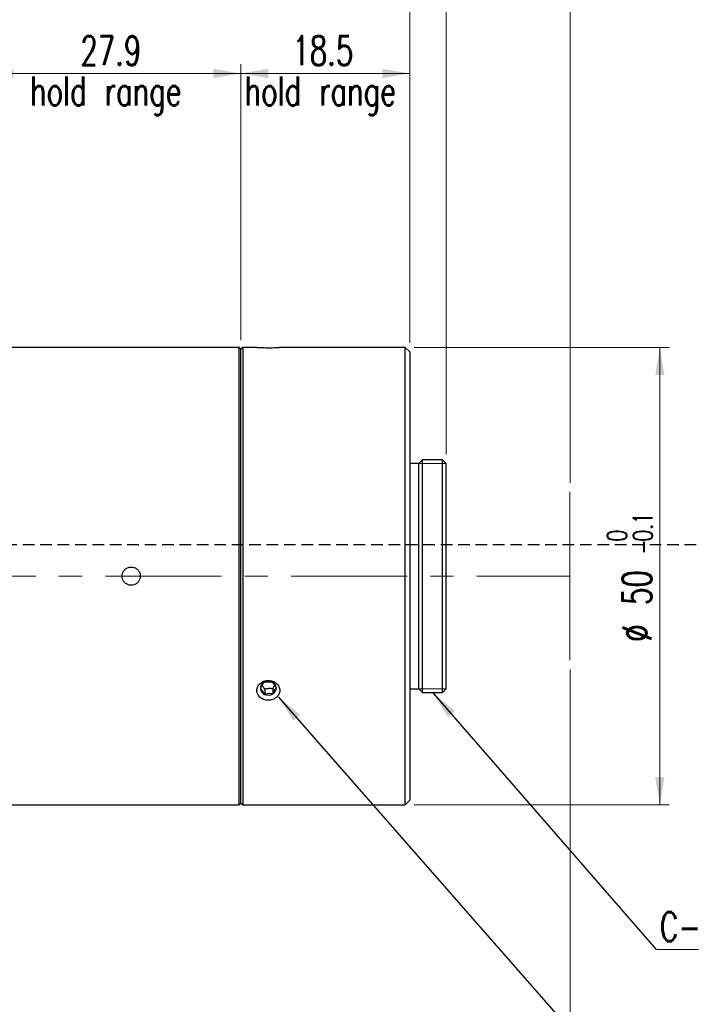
# Model space of a CAD drawing. Header units: millimetres. Extents: x 9 to 409, y 11 to 290.
# Tile 4 of 6: x 239 to 312, y 113 to 221. Entities that reach past the tile are written whole.
import ezdxf

# ---------------------------------------------------------------- set-up
doc = ezdxf.new("R2010")
doc.units = ezdxf.units.MM
doc.header["$PDSIZE"] = -1
doc.linetypes.add('CENTERX2', pattern=[20.32, 12.7, -2.54, 2.54, -2.54])
doc.linetypes.add('HIDDEN', pattern=[1.905, 1.27, -0.635])
doc.layers.add('補助線', color=252, linetype='Continuous', plot=False)
doc.styles.add('SLDTEXTSTYLE2', font='TXT', dxfattribs={"width": 0.7, "bigfont": 'bigfont'})
doc.styles.get("Standard").update_dxf_attribs({"font": 'txt', "bigfont": 'bigfont'})
doc.dimstyles.new('SLDDIMSTYLE0', dxfattribs={"dimtxt": 3.638021, "dimasz": 3, "dimexe": 0, "dimexo": 0.0625, "dimgap": 0.909505, "dimtad": 3, "dimrnd": 1e-09, "dimzin": 12, "dimdsep": 46, "dimtxsty": 'SLDTEXTSTYLE2', "dimsah": 1, "dimcen": 0.09, "dimadec": 0, "dimazin": 3, "dimtfac": 1, "dimtdec": 3, "dimtofl": 0, "dimtmove": 0, "dimatfit": 3, "dimfxl": 1, "dimfrac": 2, "dimtolj": 1, "dimtzin": 12, "dimarcsym": 0})
doc.dimstyles.new('SLDDIMSTYLE2', dxfattribs={"dimtxt": 3.638021, "dimasz": 3, "dimexe": 0, "dimexo": 0.0625, "dimgap": 0.909505, "dimtad": 3, "dimdec": 3, "dimrnd": 1e-09, "dimzin": 12, "dimdsep": 46, "dimtxsty": 'SLDTEXTSTYLE2', "dimsah": 1, "dimcen": 0.09, "dimadec": 0, "dimazin": 3, "dimtfac": 1, "dimtdec": 3, "dimtofl": 0, "dimtmove": 0, "dimatfit": 3, "dimfxl": 1, "dimfrac": 2, "dimtolj": 1, "dimtzin": 12, "dimarcsym": 0})
doc.dimstyles.new('SLDDIMSTYLE4', dxfattribs={"dimtxt": 3.638021, "dimasz": 3, "dimexe": 0, "dimexo": 0.0625, "dimgap": 0.909505, "dimtad": 3, "dimrnd": 1e-09, "dimzin": 12, "dimdsep": 46, "dimtxsty": 'SLDTEXTSTYLE2', "dimblk2": 'NONE', "dimsah": 1, "dimcen": 0.09, "dimse1": 1, "dimadec": 0, "dimazin": 3, "dimtfac": 1, "dimtdec": 3, "dimtofl": 0, "dimtmove": 0, "dimatfit": 3, "dimfxl": 1, "dimfrac": 2, "dimtolj": 1, "dimtzin": 12, "dimarcsym": 0})
doc.dimstyles.new('SLDDIMSTYLE5', dxfattribs={"dimtxt": 3.638021, "dimasz": 3, "dimexe": 0, "dimexo": 0.0625, "dimgap": 0.909505, "dimtad": 3, "dimrnd": 1e-09, "dimzin": 12, "dimdsep": 46, "dimtxsty": 'SLDTEXTSTYLE2', "dimsah": 1, "dimcen": 0.09, "dimadec": 0, "dimazin": 3, "dimtfac": 1, "dimtdec": 3, "dimtmove": 0, "dimatfit": 0, "dimfxl": 1, "dimfrac": 2, "dimtolj": 1, "dimtzin": 12, "dimarcsym": 0})
doc.dimstyles.new('SLDDIMSTYLE6', dxfattribs={"dimtxt": 3.638021, "dimasz": 3, "dimexe": 0, "dimexo": 0.0625, "dimgap": 0.909505, "dimtad": 3, "dimdec": 1, "dimrnd": 1e-09, "dimzin": 12, "dimdsep": 46, "dimtxsty": 'SLDTEXTSTYLE2', "dimsah": 1, "dimcen": 0.09, "dimadec": 0, "dimazin": 3, "dimtfac": 1, "dimtdec": 3, "dimtofl": 0, "dimtmove": 0, "dimatfit": 3, "dimfxl": 1, "dimfrac": 2, "dimtolj": 1, "dimtzin": 12, "dimarcsym": 0})
doc.dimstyles.new('SLDDIMSTYLE7', dxfattribs={"dimtxt": 3.638021, "dimasz": 3, "dimexe": 0, "dimexo": 0.0625, "dimgap": 0.909505, "dimtad": 3, "dimrnd": 1e-09, "dimzin": 12, "dimdsep": 46, "dimtxsty": 'SLDTEXTSTYLE2', "dimsah": 1, "dimcen": 0.09, "dimadec": 0, "dimazin": 3, "dimtol": 1, "dimtm": 0.1, "dimtfac": 1, "dimtdec": 1, "dimtofl": 0, "dimtmove": 0, "dimatfit": 3, "dimfxl": 1, "dimfrac": 2, "dimtolj": 1, "dimarcsym": 0})
doc.dimstyles.new('SLDDIMSTYLE8', dxfattribs={"dimtxt": 0.18, "dimasz": 3, "dimexe": 0, "dimexo": 0.0625, "dimgap": 0, "dimtad": 0, "dimtih": 1, "dimtoh": 1, "dimdec": 0, "dimrnd": 1e-09, "dimzin": 0, "dimdsep": 46, "dimtxsty": 'Standard', "dimsah": 1, "dimcen": 0.09, "dimadec": 0, "dimazin": 0, "dimtfac": 3, "dimtdec": 0, "dimtofl": 0, "dimtmove": 0, "dimatfit": 3, "dimfxl": 1, "dimfrac": 2, "dimtolj": 1, "dimtzin": 0, "dimarcsym": 0})

# ---------------------------------------------------------------- blocks, each defined once
blk = doc.blocks.new('Drawing View2')
at = {"color": 7, "linetype": 'Continuous', "lineweight": 25}
for p, q in [((75.77, 45), (48.27, 45)), ((75.97, 44.8), (75.77, 45)), ((75.77, -5), (75.77, 45)), ((76.17, 45), (75.97, 44.8)), ((75.97, -4.8), (75.97, 44.8)), ((75.97, -4.8), (75.97, 44.8)), ((77.72, 45), (76.17, 45)), ((76.17, 45), (76.17, -5)), ((93.94, 45), (80.2, 45)), ((94.44, 44.5), (93.94, 45)), ((93.94, 20), (93.94, 45)), ((94.44, 44.5), (94.44, 20)), ((95.44, 32.3), (94.44, 32.3)), ((95.84, 32.7), (95.44, 32.3)), ((95.44, 20), (95.44, 32.3)), ((98.04, 32.7), (95.84, 32.7)), ((95.84, 20), (95.84, 32.7)), ((98.44, 32.3), (98.04, 32.7)), ((98.04, 20), (98.04, 32.7)), ((98.44, 20), (98.44, 32.3)), ((93.94, -5), (93.94, 20)), ((94.44, 20), (94.44, -4.5)), ((95.44, 7.7), (95.44, 20)), ((95.84, 7.3), (95.84, 20)), ((98.04, 7.3), (98.04, 20)), ((98.44, 7.7), (98.44, 20)), ((78.58, 7.65), (78.58, 7.08)), ((79.45, 7.69), (79.45, 7.12)), ((94.44, 7.7), (95.44, 7.7)), ((95.44, 7.7), (95.84, 7.3)), ((98.04, 7.3), (98.44, 7.7)), ((95.84, 7.3), (98.04, 7.3)), ((48.27, -5), (75.77, -5)), ((75.77, -5), (75.97, -4.8)), ((75.97, -4.8), (76.17, -5)), ((76.17, -5), (93.94, -5)), ((93.94, -5), (94.44, -4.5))]:
    blk.add_line(p, q, dxfattribs=at)
for centre, radius, start, end in [((78.83, 7.73), 0.724, 117.6743, 182.3088), ((78.86, 7.78), 0.756, 185.9267, 248.7004), ((78.97, 7.52), 0.979, 66.7447, 119.1931), ((79.08, 7.72), 0.756, 5.9267, 68.7004), ((79.11, 7.77), 0.724, 297.6743, 2.3088), ((78.97, 7.98), 0.979, 246.7447, 299.1931)]:
    blk.add_arc(centre, radius, start, end, dxfattribs=at)
for points, knots in [([(77.72, 45), (77.72, 45), (77.7, 45), (77.78, 45), (77.98, 44.99), (78.3, 44.98), (78.65, 44.97), (78.88, 44.97), (78.97, 44.97)], [0, 0, 0, 0, 0.0057, 0.220123, 0.434546, 0.649202, 0.863961, 1, 1, 1, 1]), ([(78.97, 44.97), (79.11, 44.97), (79.39, 44.97), (79.77, 44.98), (80.05, 44.99), (80.21, 45), (80.2, 45), (80.2, 45)], [0, 0, 0, 0, 0.214655, 0.429304, 0.644121, 0.859048, 1, 1, 1, 1]), ([(63.97, 19), (64.08, 19.01), (64.31, 19.03), (64.61, 19.21), (64.83, 19.46), (64.96, 19.78), (64.98, 20.12), (64.89, 20.45), (64.69, 20.72), (64.41, 20.92), (64.08, 21.01), (63.74, 20.99), (63.42, 20.86), (63.17, 20.63), (63.01, 20.33), (62.95, 19.99), (63.01, 19.65), (63.18, 19.36), (63.44, 19.13), (63.72, 19.02), (63.9, 19), (63.97, 19)], [0, 0, 0, 0, 0.053659, 0.107318, 0.161003, 0.214706, 0.26838, 0.322023, 0.375682, 0.429379, 0.483076, 0.536736, 0.590379, 0.644052, 0.697755, 0.751441, 0.80509, 0.858739, 0.912425, 0.966128, 1, 1, 1, 1]), ([(78.97, 6.43), (79.14, 6.43), (79.3, 6.46), (79.6, 6.57), (79.74, 6.64), (79.97, 6.84), (80.06, 6.96), (80.19, 7.22), (80.22, 7.36), (80.22, 7.64), (80.19, 7.78), (80.06, 8.05), (79.97, 8.17), (79.74, 8.38), (79.6, 8.46), (79.37, 8.54), (79.3, 8.56), (79.13, 8.59), (79.05, 8.6), (78.81, 8.6), (78.64, 8.57), (78.34, 8.46), (78.2, 8.38), (77.97, 8.17), (77.88, 8.05), (77.75, 7.79), (77.72, 7.64), (77.72, 7.36), (77.75, 7.22), (77.85, 7.02), (77.88, 6.96), (77.98, 6.85), (78.03, 6.79), (78.2, 6.64), (78.34, 6.57), (78.64, 6.46), (78.8, 6.43), (78.97, 6.43)], [0, 0, 0, 0, 0.0625, 0.0625, 0.125, 0.125, 0.1875, 0.1875, 0.25, 0.25, 0.3125, 0.3125, 0.375, 0.375, 0.4375, 0.4375, 0.46875, 0.46875, 0.5, 0.5, 0.5625, 0.5625, 0.625, 0.625, 0.6875, 0.6875, 0.75, 0.75, 0.8125, 0.8125, 0.84375, 0.84375, 0.875, 0.875, 0.9375, 0.9375, 1, 1, 1, 1]), ([(78.11, 7.71), (78.16, 7.83), (78.26, 8.04), (78.39, 8.25), (78.46, 8.34), (78.49, 8.38)], [0, 0, 0, 0, 0.439094, 0.751349, 1, 1, 1, 1]), ([(78.58, 7.08), (78.51, 7.19), (78.4, 7.39), (78.23, 7.6), (78.14, 7.67), (78.11, 7.71)], [0, 0, 0, 0, 0.439094, 0.751349, 1, 1, 1, 1]), ([(78.58, 7.65), (78.5, 7.78), (78.4, 7.94), (78.3, 8.05), (78.28, 8.07)], [0, 0, 0, 0, 0.849023, 1, 1, 1, 1]), ([(78.49, 8.38), (78.54, 8.39), (78.68, 8.43), (78.94, 8.47), (79.18, 8.45), (79.32, 8.43), (79.36, 8.42)], [0, 0, 0, 0, 0.181558, 0.508046, 0.847346, 1, 1, 1, 1]), ([(79.45, 7.69), (79.42, 7.69), (79.25, 7.71), (78.95, 7.71), (78.7, 7.67), (78.58, 7.65)], [0, 0, 0, 0, 0.091739, 0.604539, 1, 1, 1, 1]), ([(79.36, 8.42), (79.43, 8.36), (79.54, 8.25), (79.71, 8.01), (79.8, 7.86), (79.83, 7.79)], [0, 0, 0, 0, 0.439094, 0.751349, 1, 1, 1, 1]), ([(79.65, 8.08), (79.65, 8.06), (79.58, 7.96), (79.51, 7.81), (79.45, 7.69)], [0, 0, 0, 0, 0.132456, 1, 1, 1, 1]), ([(79.83, 7.79), (79.78, 7.72), (79.68, 7.6), (79.55, 7.35), (79.48, 7.19), (79.45, 7.12)], [0, 0, 0, 0, 0.439094, 0.751349, 1, 1, 1, 1]), ([(79.45, 7.12), (79.41, 7.13), (79.27, 7.16), (79.03, 7.17), (78.77, 7.13), (78.63, 7.09), (78.58, 7.08)], [0, 0, 0, 0, 0.152654, 0.491954, 0.818442, 1, 1, 1, 1])]:
    blk.add_open_spline(points, degree=3, knots=knots, dxfattribs=at)
blk = doc.blocks.new('_D_4')
at = {"color": 7, "linetype": 'Continuous', "lineweight": 0, "transparency": 16777216}
for p, q in [((281.19, 185.25), (281.19, 235.69)), ((281.19, 234.69), (298.72, 234.69)), ((298.72, 169.95), (298.72, 235.69))]:
    blk.add_line(p, q, dxfattribs=at)
at = {"color": 7, "linetype": 'Continuous', "lineweight": 18, "transparency": 16777216}
for points in [[(281.19, 234.69), (284.19, 234.19), (284.19, 235.19)], [(298.72, 234.69), (295.72, 235.19), (295.72, 234.19)]]:
    blk.add_solid(points, dxfattribs=at)
at = {"color": 7, "linetype": 'Continuous', "lineweight": 18, "transparency": 16777216, "insert": (284.23, 238.78), "char_height": 3.175, "attachment_point": 1, "style": 'SLDTEXTSTYLE2'}
blk.add_mtext('17.526', dxfattribs=at)
blk = doc.blocks.new('_D_6')
at = {"color": 7, "linetype": 'Continuous', "lineweight": 0, "transparency": 16777216}
for p, q in [((298.72, 149.55), (298.72, 84.83)), ((298.72, 85.83), (38.37, 85.83))]:
    blk.add_line(p, q, dxfattribs=at)
at = {"color": 7, "linetype": 'Continuous', "lineweight": 18, "transparency": 16777216}
blk.add_solid([(298.72, 85.83), (295.72, 86.33), (295.72, 85.33)], dxfattribs=at)
at = {"color": 7, "linetype": 'Continuous', "lineweight": 18, "transparency": 16777216, "insert": (161, 89.92), "char_height": 3.175, "attachment_point": 1, "style": 'SLDTEXTSTYLE2'}
blk.add_mtext('345(O/I)', dxfattribs=at)
blk = doc.blocks.new('_None')
blk = doc.blocks.new('_D_10')
at = {"color": 7, "linetype": 'Continuous', "lineweight": 0, "transparency": 16777216}
for p, q in [((234.82, 185.55), (234.82, 215.69)), ((262.72, 185.55), (262.72, 215.69)), ((234.82, 214.69), (262.72, 214.69))]:
    blk.add_line(p, q, dxfattribs=at)
at = {"color": 7, "linetype": 'Continuous', "lineweight": 18, "transparency": 16777216}
for points in [[(234.82, 214.69), (237.82, 214.19), (237.82, 215.19)], [(262.72, 214.69), (259.72, 215.19), (259.72, 214.19)]]:
    blk.add_solid(points, dxfattribs=at)
at = {"color": 7, "linetype": 'Continuous', "lineweight": 18, "transparency": 16777216, "insert": (245.16, 218.78), "char_height": 3.175, "attachment_point": 1, "style": 'SLDTEXTSTYLE2'}
blk.add_mtext('27.9', dxfattribs=at)
blk = doc.blocks.new('_D_11')
at = {"color": 7, "linetype": 'Continuous', "lineweight": 0, "transparency": 16777216}
for p, q in [((262.72, 185.55), (262.72, 215.69)), ((281.19, 185.25), (281.19, 215.69)), ((262.72, 214.69), (281.19, 214.69))]:
    blk.add_line(p, q, dxfattribs=at)
at = {"color": 7, "linetype": 'Continuous', "lineweight": 18, "transparency": 16777216}
for points in [[(262.72, 214.69), (265.72, 214.19), (265.72, 215.19)], [(281.19, 214.69), (278.19, 215.19), (278.19, 214.19)]]:
    blk.add_solid(points, dxfattribs=at)
at = {"color": 7, "linetype": 'Continuous', "lineweight": 18, "transparency": 16777216, "insert": (268.35, 218.78), "char_height": 3.175, "attachment_point": 1, "style": 'SLDTEXTSTYLE2'}
blk.add_mtext('18.5', dxfattribs=at)
blk = doc.blocks.new('_D_17')
at = {"color": 7, "linetype": 'Continuous', "lineweight": 0, "transparency": 16777216}
for p, q in [((218.12, 185.75), (218.12, 225.69)), ((281.19, 185.25), (281.19, 225.69)), ((281.19, 224.69), (218.12, 224.69))]:
    blk.add_line(p, q, dxfattribs=at)
at = {"color": 7, "linetype": 'Continuous', "lineweight": 18, "transparency": 16777216}
for points in [[(218.12, 224.69), (221.12, 224.19), (221.12, 225.19)], [(281.19, 224.69), (278.19, 225.19), (278.19, 224.19)]]:
    blk.add_solid(points, dxfattribs=at)
at = {"color": 7, "linetype": 'Continuous', "lineweight": 18, "transparency": 16777216, "insert": (246.05, 228.78), "char_height": 3.175, "attachment_point": 1, "style": 'SLDTEXTSTYLE2'}
blk.add_mtext('63.1', dxfattribs=at)
blk = doc.blocks.new('_D_18')
at = {"color": 7, "linetype": 'Continuous', "lineweight": 0, "transparency": 16777216}
for p, q in [((281.69, 184.75), (309.55, 184.75)), ((308.55, 134.75), (308.55, 184.75)), ((281.69, 134.75), (309.55, 134.75))]:
    blk.add_line(p, q, dxfattribs=at)
at = {"color": 7, "linetype": 'Continuous', "lineweight": 18, "transparency": 16777216}
for points in [[(308.55, 184.75), (308.05, 181.75), (309.05, 181.75)], [(308.55, 134.75), (309.05, 137.75), (308.05, 137.75)]]:
    blk.add_solid(points, dxfattribs=at)
at = {"color": 7, "linetype": 'Continuous', "lineweight": 18, "transparency": 16777216, "attachment_point": 1, "rotation": 90, "style": 'SLDTEXTSTYLE2'}
for s, insert, char_height in [('0.1', (305.63, 163.53), 2.117), ('0', (302.8, 163.53), 2.12), ('-', (305.63, 162.11), 2.12), ('50', (304.46, 156.59), 3.175), ('%%c', (304.46, 152.57), 3.175)]:
    blk.add_mtext(s, dxfattribs=dict(at, insert=insert, char_height=char_height))
blk = doc.blocks.new('_D_19')
at = {"color": 7, "linetype": 'Continuous', "lineweight": 0, "transparency": 16777216}
for p, q in [((63.72, 187.75), (63.72, 235.69)), ((63.72, 234.69), (281.19, 234.69)), ((281.19, 185.25), (281.19, 235.69))]:
    blk.add_line(p, q, dxfattribs=at)
at = {"color": 7, "linetype": 'Continuous', "lineweight": 18, "transparency": 16777216}
for points in [[(63.72, 234.69), (66.72, 234.19), (66.72, 235.19)], [(281.19, 234.69), (278.19, 235.19), (278.19, 234.19)]]:
    blk.add_solid(points, dxfattribs=at)
at = {"color": 7, "linetype": 'Continuous', "lineweight": 18, "transparency": 16777216, "insert": (167.79, 238.78), "char_height": 3.175, "attachment_point": 1, "style": 'SLDTEXTSTYLE2'}
blk.add_mtext('217.5', dxfattribs=at)
blk = doc.blocks.new('_D_20')
at = {"color": 7, "linetype": 'Continuous', "lineweight": 0, "transparency": 16777216}
for p, q in [((281.19, 185.25), (281.19, 225.69)), ((285.19, 173.05), (285.19, 225.69)), ((281.19, 224.69), (274.84, 224.69)), ((285.19, 224.69), (281.19, 224.69)), ((285.19, 224.69), (291.54, 224.69))]:
    blk.add_line(p, q, dxfattribs=at)
at = {"color": 7, "linetype": 'Continuous', "lineweight": 18, "transparency": 16777216}
for points in [[(281.19, 224.69), (278.19, 225.19), (278.19, 224.19)], [(285.19, 224.69), (288.19, 224.19), (288.19, 225.19)]]:
    blk.add_solid(points, dxfattribs=at)
at = {"color": 7, "linetype": 'Continuous', "lineweight": 18, "transparency": 16777216, "insert": (282.13, 228.78), "char_height": 3.17, "attachment_point": 1, "style": 'SLDTEXTSTYLE2'}
blk.add_mtext('4', dxfattribs=at)
blk = doc.blocks.new('SW_NOTE_0_2')
at = {"color": 0, "linetype": 'Continuous', "lineweight": 0}
blk.add_line((15.79, 0), (0, 0), dxfattribs=at)
at = {"color": 0, "linetype": 'Continuous', "lineweight": 0, "insert": (0.4, 4.09), "char_height": 3.175, "attachment_point": 1, "style": 'SLDTEXTSTYLE2'}
blk.add_mtext('C-mount', dxfattribs=at)

msp = doc.modelspace()

# ---------------------------------------------------------------- linework, layer by layer
at = {"color": 7, "linetype": 'Continuous', "lineweight": 18}
for p, q in [((282.1897, 172.0461), (285.1897, 172.0461)), ((298.7157, 168.9461), (298.7157, 150.5461)), ((285.1897, 147.4461), (282.1897, 147.4461))]:
    msp.add_line(p, q, dxfattribs=at)
at = {"color": 7, "linetype": 'CENTERX2', "lineweight": 18}
msp.add_line((227.5716, 159.7461), (298.6393, 159.7461), dxfattribs=at)
at = {"color": 7, "linetype": 'Continuous', "lineweight": 18}
msp.add_point((262.7157, 184.5461), dxfattribs=at)
at = {"layer": '補助線', "color": 7, "linetype": 'HIDDEN'}
msp.add_line((15.9733, 163.213), (408.9733, 163.213), dxfattribs=at)

# ---------------------------------------------------------------- block references
at = {"color": 7, "linetype": 'Continuous', "lineweight": 25}
msp.add_blockref('Drawing View2', (186.7457, 139.7461), dxfattribs=at)
at = {"color": 7, "linetype": 'Continuous', "lineweight": 0}
msp.add_blockref('SW_NOTE_0_2', (308.155, 118.9298), dxfattribs=at)

# ---------------------------------------------------------------- texts
at = {"color": 7, "linetype": 'Continuous', "lineweight": 0, "char_height": 3.175, "attachment_point": 1, "style": 'SLDTEXTSTYLE2'}
for insert in [(239.6553, 214.3704), (263.1195, 214.3704)]:
    msp.add_mtext('hold range', dxfattribs=dict(at, insert=insert))

# ---------------------------------------------------------------- dimensions: what is measured, and where the dimension line sits
at = {"color": 7, "linetype": 'Continuous', "lineweight": 18}
for base, p1, p2, dimstyle, picture, middle in [((281.1897, 234.689), (63.7157, 186.7461), (281.1897, 184.2461), 'SLDDIMSTYLE6', '_D_19', (172.4527, 234.689)), ((298.7157, 234.689), (281.1897, 184.2461), (298.7157, 168.9461), 'SLDDIMSTYLE2', '_D_4', (289.9527, 234.689)), ((218.1157, 224.689), (281.1897, 184.2461), (218.1157, 184.7461), 'SLDDIMSTYLE6', '_D_17', (249.6527, 224.689)), ((281.1897, 224.689), (285.1897, 172.0461), (281.1897, 184.2461), 'SLDDIMSTYLE5', '_D_20', (283.1897, 224.689)), ((262.7157, 214.689), (234.8157, 184.5461), (262.7157, 184.5461), 'SLDDIMSTYLE0', '_D_10', (248.7657, 214.689)), ((281.1897, 214.689), (262.7157, 184.5461), (281.1897, 184.2461), 'SLDDIMSTYLE6', '_D_11', (271.9527, 214.689))]:
    dim = msp.add_linear_dim(base=base, p1=p1, p2=p2, dimstyle=dimstyle, dxfattribs=at)
    dim.commit()
    dim.dimension.update_dxf_attribs({"geometry": picture, "text_midpoint": middle, "dimtype": 160})
dim = msp.add_linear_dim(base=(308.5526, 184.7461), p1=(280.6897, 134.7461), p2=(280.6897, 184.7461), angle=90, text='%%c<>', dimstyle='SLDDIMSTYLE7', dxfattribs=at)
dim.commit()
dim.dimension.update_dxf_attribs({"geometry": '_D_18', "text_midpoint": (308.5526, 159.7461), "dimtype": 160})
dim = msp.add_linear_dim(base=(38.3662, 85.8273), p1=(298.7157, 150.5461), p2=(38.3662, 159.6131), text='345(O/I)', dimstyle='SLDDIMSTYLE4', dxfattribs=at)
dim.commit()
dim.dimension.update_dxf_attribs({"geometry": '_D_6', "text_midpoint": (168.541, 85.8273), "dimtype": 160})

# ---------------------------------------------------------------- leaders
at = {"color": 7, "linetype": 'Continuous', "lineweight": 0}
for points in [[(266.8382, 146.5309), (301.5548, 106.9746)], [(283.7661, 146.9508), (308.155, 118.9298)]]:
    msp.add_leader(points, dimstyle='SLDDIMSTYLE8', dxfattribs=at)

doc.saveas('drawing.dxf')
